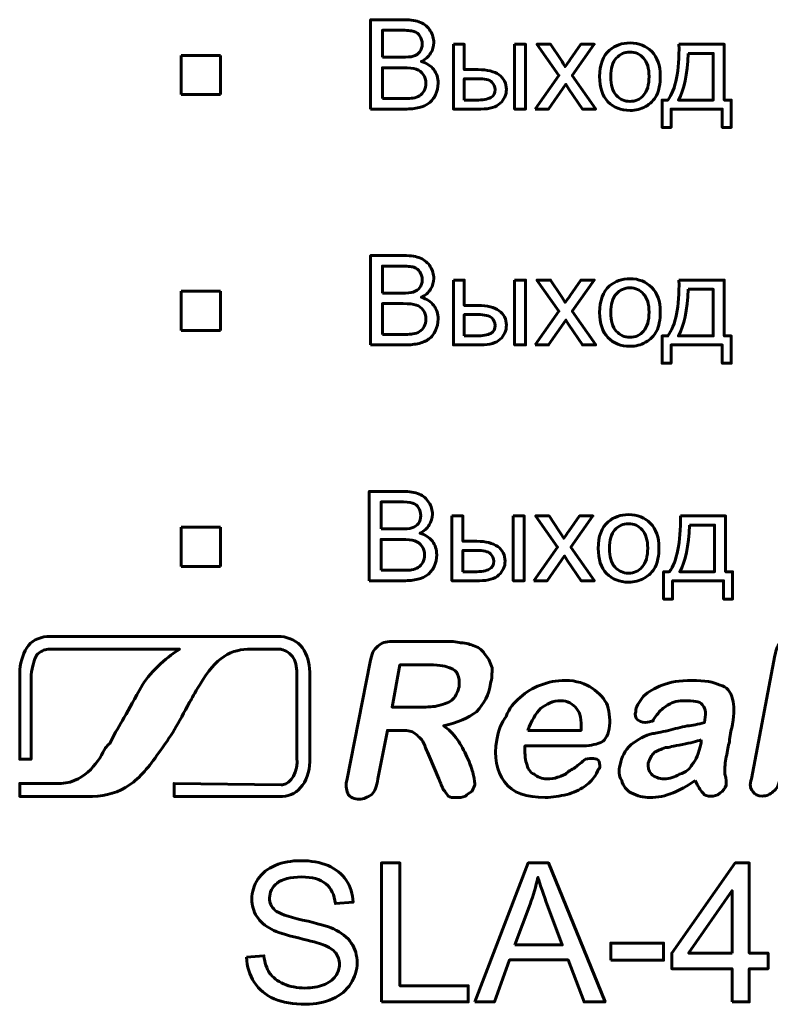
# Model space of a CAD drawing. Header units: millimetres. Extents: x -16 to 13, y -44 to 65.
# Tile 5 of 10: x -6.49 to 3.06, y -14.98 to -2.46. Entities that reach past the tile are written whole.
import ezdxf

# ---------------------------------------------------------------- set-up
doc = ezdxf.new("R2010")
doc.units = ezdxf.units.MM
doc.linetypes.add('K5LT_BASIC', pattern=[0])

# ---------------------------------------------------------------- blocks, each defined once
blk = doc.blocks.new('U11')
at = {"color": 150, "linetype": 'K5LT_BASIC', "lineweight": 60, "true_color": 0x0080ff}
for p, q in [((-3.932, -2.911), (-4.432, -2.911)), ((-4.432, -2.911), (-4.432, -3.411)), ((-3.932, -3.411), (-3.932, -2.911)), ((-4.432, -3.411), (-3.932, -3.411))]:
    blk.add_line(p, q, dxfattribs=at)
blk = doc.blocks.new('U12')
at = {"color": 150, "linetype": 'K5LT_BASIC', "lineweight": 60, "true_color": 0x0080ff}
for p, q in [((-3.932, -5.911), (-4.432, -5.911)), ((-4.432, -5.911), (-4.432, -6.411)), ((-3.932, -6.411), (-3.932, -5.911)), ((-4.432, -6.411), (-3.932, -6.411))]:
    blk.add_line(p, q, dxfattribs=at)
blk = doc.blocks.new('U13')
at = {"color": 150, "linetype": 'K5LT_BASIC', "lineweight": 60, "true_color": 0x0080ff}
for p, q in [((-3.932, -8.911), (-4.432, -8.911)), ((-4.432, -8.911), (-4.432, -9.411)), ((-3.932, -9.411), (-3.932, -8.911)), ((-4.432, -9.411), (-3.932, -9.411))]:
    blk.add_line(p, q, dxfattribs=at)

msp = doc.modelspace()

# ---------------------------------------------------------------- linework, layer by layer
at = {"color": 150, "linetype": 'K5LT_BASIC', "lineweight": 60, "true_color": 0x0080ff}
for points, knots in [([(-2.023, -3.594), (-2.023, -3.594), (-2.023, -2.457), (-2.023, -2.457), (-1.596, -2.457), (-1.596, -2.457), (-1.51, -2.457), (-1.44, -2.469), (-1.387, -2.492), (-1.335, -2.515), (-1.294, -2.55), (-1.264, -2.598), (-1.235, -2.646), (-1.22, -2.696), (-1.22, -2.748), (-1.22, -2.797), (-1.233, -2.842), (-1.259, -2.885), (-1.285, -2.928), (-1.325, -2.963), (-1.378, -2.989), (-1.309, -3.009), (-1.256, -3.044), (-1.22, -3.092), (-1.183, -3.141), (-1.164, -3.198), (-1.164, -3.264), (-1.164, -3.318), (-1.176, -3.367), (-1.198, -3.413), (-1.22, -3.459), (-1.248, -3.494), (-1.281, -3.519), (-1.314, -3.544), (-1.356, -3.562), (-1.406, -3.575), (-1.456, -3.588), (-1.517, -3.594), (-1.589, -3.594), (-1.589, -3.594), (-2.023, -3.594), (-2.023, -3.594)], [0, 0, 0, 0, 0.071429, 0.071429, 0.142857, 0.142857, 0.142857, 0.214286, 0.214286, 0.214286, 0.285714, 0.285714, 0.285714, 0.357143, 0.357143, 0.357143, 0.428571, 0.428571, 0.428571, 0.5, 0.5, 0.5, 0.571429, 0.571429, 0.571429, 0.642857, 0.642857, 0.642857, 0.714286, 0.714286, 0.714286, 0.785714, 0.785714, 0.785714, 0.857143, 0.857143, 0.857143, 0.928571, 0.928571, 0.928571, 1, 1, 1, 1]), ([(-1.872, -2.935), (-1.872, -2.935), (-1.626, -2.935), (-1.626, -2.935), (-1.56, -2.935), (-1.512, -2.931), (-1.483, -2.922), (-1.445, -2.911), (-1.416, -2.892), (-1.396, -2.865), (-1.377, -2.839), (-1.367, -2.806), (-1.367, -2.766), (-1.367, -2.728), (-1.376, -2.694), (-1.395, -2.666), (-1.413, -2.637), (-1.438, -2.617), (-1.472, -2.607), (-1.506, -2.596), (-1.563, -2.591), (-1.645, -2.591), (-1.645, -2.591), (-1.872, -2.591), (-1.872, -2.591), (-1.872, -2.935), (-1.872, -2.935)], [0, 0, 0, 0, 0.111111, 0.111111, 0.111111, 0.222222, 0.222222, 0.222222, 0.333333, 0.333333, 0.333333, 0.444444, 0.444444, 0.444444, 0.555556, 0.555556, 0.555556, 0.666667, 0.666667, 0.666667, 0.777778, 0.777778, 0.777778, 0.888889, 0.888889, 1, 1, 1, 1]), ([(0.89, -3.182), (0.89, -3.03), (0.932, -2.917), (1.017, -2.844), (1.087, -2.783), (1.174, -2.753), (1.276, -2.753), (1.389, -2.753), (1.481, -2.79), (1.553, -2.864), (1.625, -2.938), (1.661, -3.04), (1.661, -3.17), (1.661, -3.276), (1.645, -3.359), (1.613, -3.42), (1.582, -3.481), (1.535, -3.528), (1.475, -3.561), (1.414, -3.595), (1.348, -3.612), (1.276, -3.612), (1.16, -3.612), (1.067, -3.575), (0.996, -3.501), (0.925, -3.427), (0.89, -3.321), (0.89, -3.182)], [0, 0, 0, 0, 0.111111, 0.111111, 0.111111, 0.222222, 0.222222, 0.222222, 0.333333, 0.333333, 0.333333, 0.444444, 0.444444, 0.444444, 0.555556, 0.555556, 0.555556, 0.666667, 0.666667, 0.666667, 0.777778, 0.777778, 0.777778, 0.888889, 0.888889, 0.888889, 1, 1, 1, 1]), ([(-0.97, -2.77), (-0.97, -2.77), (-0.831, -2.77), (-0.831, -2.77), (-0.831, -3.092), (-0.831, -3.092), (-0.654, -3.092), (-0.654, -3.092), (-0.539, -3.092), (-0.451, -3.115), (-0.327, -3.204), (-0.296, -3.266), (-0.296, -3.344), (-0.296, -3.413), (-0.322, -3.472), (-0.374, -3.521), (-0.425, -3.57), (-0.508, -3.594), (-0.622, -3.594), (-0.622, -3.594), (-0.97, -3.594), (-0.97, -3.594), (-0.97, -2.77), (-0.97, -2.77)], [0, 0, 0, 0, 0.111111, 0.111111, 0.222222, 0.222222, 0.333333, 0.333333, 0.333333, 0.444444, 0.444444, 0.555556, 0.555556, 0.555556, 0.666667, 0.666667, 0.666667, 0.777778, 0.777778, 0.777778, 0.888889, 0.888889, 1, 1, 1, 1]), ([(-0.191, -2.77), (-0.191, -2.77), (-0.051, -2.77), (-0.051, -2.77), (-0.051, -3.594), (-0.051, -3.594), (-0.191, -3.594), (-0.191, -3.594), (-0.191, -2.77), (-0.191, -2.77)], [0, 0, 0, 0, 0.25, 0.25, 0.5, 0.5, 0.75, 0.75, 1, 1, 1, 1]), ([(0.071, -3.594), (0.071, -3.594), (0.371, -3.167), (0.371, -3.167), (0.093, -2.77), (0.093, -2.77), (0.265, -2.77), (0.265, -2.77), (0.395, -2.965), (0.395, -2.965), (0.419, -3.001), (0.438, -3.031), (0.451, -3.054), (0.475, -3.021), (0.496, -2.991), (0.515, -2.964), (0.515, -2.964), (0.652, -2.77), (0.652, -2.77), (0.822, -2.77), (0.822, -2.77), (0.542, -3.167), (0.542, -3.167), (0.841, -3.594), (0.841, -3.594), (0.671, -3.594), (0.671, -3.594), (0.5, -3.34), (0.5, -3.34), (0.461, -3.279), (0.461, -3.279), (0.241, -3.594), (0.241, -3.594), (0.071, -3.594), (0.071, -3.594)], [0, 0, 0, 0, 0.066667, 0.066667, 0.133333, 0.133333, 0.2, 0.2, 0.266667, 0.266667, 0.266667, 0.333333, 0.333333, 0.333333, 0.4, 0.4, 0.4, 0.466667, 0.466667, 0.533333, 0.533333, 0.6, 0.6, 0.666667, 0.666667, 0.733333, 0.733333, 0.8, 0.8, 0.866667, 0.866667, 0.933333, 0.933333, 1, 1, 1, 1]), ([(1.032, -3.182), (1.032, -3.288), (1.055, -3.367), (1.101, -3.419), (1.148, -3.471), (1.206, -3.497), (1.276, -3.497), (1.345, -3.497), (1.403, -3.471), (1.449, -3.418), (1.495, -3.366), (1.518, -3.286), (1.518, -3.178), (1.518, -3.076), (1.495, -2.999), (1.449, -2.947), (1.402, -2.895), (1.345, -2.869), (1.276, -2.869), (1.206, -2.869), (1.148, -2.894), (1.101, -2.947), (1.055, -2.999), (1.032, -3.077), (1.032, -3.182)], [0, 0, 0, 0, 0.125, 0.125, 0.125, 0.25, 0.25, 0.25, 0.375, 0.375, 0.375, 0.5, 0.5, 0.5, 0.625, 0.625, 0.625, 0.75, 0.75, 0.75, 0.875, 0.875, 0.875, 1, 1, 1, 1]), ([(1.899, -2.77), (1.899, -2.77), (2.474, -2.77), (2.474, -2.77), (2.474, -3.48), (2.474, -3.48), (2.563, -3.48), (2.563, -3.48), (2.563, -3.827), (2.563, -3.827), (2.449, -3.827), (2.449, -3.827), (2.449, -3.594), (2.449, -3.594), (1.799, -3.594), (1.799, -3.594), (1.799, -3.827), (1.799, -3.827), (1.685, -3.827), (1.685, -3.827), (1.685, -3.48), (1.685, -3.48), (1.758, -3.48), (1.758, -3.48), (1.857, -3.346), (1.904, -3.11), (1.899, -2.77)], [0, 0, 0, 0, 0.083333, 0.083333, 0.166667, 0.166667, 0.25, 0.25, 0.333333, 0.333333, 0.416667, 0.416667, 0.5, 0.5, 0.583333, 0.583333, 0.666667, 0.666667, 0.75, 0.75, 0.833333, 0.833333, 0.916667, 0.916667, 0.916667, 1, 1, 1, 1]), ([(2.015, -2.886), (2.005, -3.154), (1.964, -3.351), (1.892, -3.48), (1.892, -3.48), (2.334, -3.48), (2.334, -3.48), (2.334, -2.886), (2.334, -2.886), (2.015, -2.886), (2.015, -2.886)], [0, 0, 0, 0, 0.25, 0.25, 0.25, 0.5, 0.5, 0.75, 0.75, 1, 1, 1, 1]), ([(-1.872, -3.461), (-1.872, -3.461), (-1.589, -3.461), (-1.589, -3.461), (-1.54, -3.461), (-1.506, -3.459), (-1.486, -3.455), (-1.452, -3.449), (-1.423, -3.439), (-1.4, -3.424), (-1.376, -3.41), (-1.357, -3.388), (-1.342, -3.361), (-1.327, -3.333), (-1.32, -3.301), (-1.32, -3.265), (-1.32, -3.222), (-1.331, -3.185), (-1.353, -3.154), (-1.374, -3.122), (-1.404, -3.1), (-1.443, -3.088), (-1.481, -3.075), (-1.537, -3.069), (-1.609, -3.069), (-1.609, -3.069), (-1.872, -3.069), (-1.872, -3.069), (-1.872, -3.461), (-1.872, -3.461)], [0, 0, 0, 0, 0.1, 0.1, 0.1, 0.2, 0.2, 0.2, 0.3, 0.3, 0.3, 0.4, 0.4, 0.4, 0.5, 0.5, 0.5, 0.6, 0.6, 0.6, 0.7, 0.7, 0.7, 0.8, 0.8, 0.8, 0.9, 0.9, 1, 1, 1, 1]), ([(-0.831, -3.48), (-0.831, -3.48), (-0.684, -3.48), (-0.684, -3.48), (-0.596, -3.48), (-0.533, -3.469), (-0.495, -3.447), (-0.457, -3.426), (-0.439, -3.392), (-0.439, -3.346), (-0.439, -3.31), (-0.453, -3.278), (-0.48, -3.25), (-0.508, -3.222), (-0.57, -3.208), (-0.666, -3.208), (-0.666, -3.208), (-0.831, -3.208), (-0.831, -3.208), (-0.831, -3.48), (-0.831, -3.48)], [0, 0, 0, 0, 0.142857, 0.142857, 0.142857, 0.285714, 0.285714, 0.285714, 0.428571, 0.428571, 0.428571, 0.571429, 0.571429, 0.571429, 0.714286, 0.714286, 0.714286, 0.857143, 0.857143, 1, 1, 1, 1]), ([(-2.023, -6.594), (-2.023, -6.594), (-2.023, -5.457), (-2.023, -5.457), (-1.596, -5.457), (-1.596, -5.457), (-1.51, -5.457), (-1.44, -5.469), (-1.387, -5.492), (-1.335, -5.515), (-1.294, -5.55), (-1.264, -5.598), (-1.235, -5.646), (-1.22, -5.696), (-1.22, -5.748), (-1.22, -5.797), (-1.233, -5.842), (-1.259, -5.885), (-1.285, -5.928), (-1.325, -5.963), (-1.378, -5.989), (-1.309, -6.009), (-1.256, -6.044), (-1.22, -6.092), (-1.183, -6.141), (-1.164, -6.198), (-1.164, -6.264), (-1.164, -6.318), (-1.176, -6.367), (-1.198, -6.413), (-1.22, -6.459), (-1.248, -6.494), (-1.281, -6.519), (-1.314, -6.544), (-1.356, -6.562), (-1.406, -6.575), (-1.456, -6.588), (-1.517, -6.594), (-1.589, -6.594), (-1.589, -6.594), (-2.023, -6.594), (-2.023, -6.594)], [0, 0, 0, 0, 0.071429, 0.071429, 0.142857, 0.142857, 0.142857, 0.214286, 0.214286, 0.214286, 0.285714, 0.285714, 0.285714, 0.357143, 0.357143, 0.357143, 0.428571, 0.428571, 0.428571, 0.5, 0.5, 0.5, 0.571429, 0.571429, 0.571429, 0.642857, 0.642857, 0.642857, 0.714286, 0.714286, 0.714286, 0.785714, 0.785714, 0.785714, 0.857143, 0.857143, 0.857143, 0.928571, 0.928571, 0.928571, 1, 1, 1, 1]), ([(-1.872, -5.935), (-1.872, -5.935), (-1.626, -5.935), (-1.626, -5.935), (-1.56, -5.935), (-1.512, -5.931), (-1.483, -5.922), (-1.445, -5.911), (-1.416, -5.892), (-1.396, -5.865), (-1.377, -5.839), (-1.367, -5.806), (-1.367, -5.766), (-1.367, -5.728), (-1.376, -5.694), (-1.395, -5.666), (-1.413, -5.637), (-1.438, -5.617), (-1.472, -5.607), (-1.506, -5.596), (-1.563, -5.591), (-1.645, -5.591), (-1.645, -5.591), (-1.872, -5.591), (-1.872, -5.591), (-1.872, -5.935), (-1.872, -5.935)], [0, 0, 0, 0, 0.111111, 0.111111, 0.111111, 0.222222, 0.222222, 0.222222, 0.333333, 0.333333, 0.333333, 0.444444, 0.444444, 0.444444, 0.555556, 0.555556, 0.555556, 0.666667, 0.666667, 0.666667, 0.777778, 0.777778, 0.777778, 0.888889, 0.888889, 1, 1, 1, 1]), ([(0.89, -6.182), (0.89, -6.03), (0.932, -5.917), (1.017, -5.844), (1.087, -5.783), (1.174, -5.753), (1.276, -5.753), (1.389, -5.753), (1.481, -5.79), (1.553, -5.864), (1.625, -5.938), (1.661, -6.04), (1.661, -6.17), (1.661, -6.276), (1.645, -6.359), (1.613, -6.42), (1.582, -6.481), (1.535, -6.528), (1.475, -6.561), (1.414, -6.595), (1.348, -6.612), (1.276, -6.612), (1.16, -6.612), (1.067, -6.575), (0.996, -6.501), (0.925, -6.427), (0.89, -6.321), (0.89, -6.182)], [0, 0, 0, 0, 0.111111, 0.111111, 0.111111, 0.222222, 0.222222, 0.222222, 0.333333, 0.333333, 0.333333, 0.444444, 0.444444, 0.444444, 0.555556, 0.555556, 0.555556, 0.666667, 0.666667, 0.666667, 0.777778, 0.777778, 0.777778, 0.888889, 0.888889, 0.888889, 1, 1, 1, 1]), ([(-0.97, -5.77), (-0.97, -5.77), (-0.831, -5.77), (-0.831, -5.77), (-0.831, -6.092), (-0.831, -6.092), (-0.654, -6.092), (-0.654, -6.092), (-0.539, -6.092), (-0.451, -6.115), (-0.327, -6.204), (-0.296, -6.266), (-0.296, -6.344), (-0.296, -6.413), (-0.322, -6.472), (-0.374, -6.521), (-0.425, -6.57), (-0.508, -6.594), (-0.622, -6.594), (-0.622, -6.594), (-0.97, -6.594), (-0.97, -6.594), (-0.97, -5.77), (-0.97, -5.77)], [0, 0, 0, 0, 0.111111, 0.111111, 0.222222, 0.222222, 0.333333, 0.333333, 0.333333, 0.444444, 0.444444, 0.555556, 0.555556, 0.555556, 0.666667, 0.666667, 0.666667, 0.777778, 0.777778, 0.777778, 0.888889, 0.888889, 1, 1, 1, 1]), ([(-0.191, -5.77), (-0.191, -5.77), (-0.051, -5.77), (-0.051, -5.77), (-0.051, -6.594), (-0.051, -6.594), (-0.191, -6.594), (-0.191, -6.594), (-0.191, -5.77), (-0.191, -5.77)], [0, 0, 0, 0, 0.25, 0.25, 0.5, 0.5, 0.75, 0.75, 1, 1, 1, 1]), ([(0.071, -6.594), (0.071, -6.594), (0.371, -6.167), (0.371, -6.167), (0.093, -5.77), (0.093, -5.77), (0.265, -5.77), (0.265, -5.77), (0.395, -5.965), (0.395, -5.965), (0.419, -6.001), (0.438, -6.031), (0.451, -6.054), (0.475, -6.021), (0.496, -5.991), (0.515, -5.964), (0.515, -5.964), (0.652, -5.77), (0.652, -5.77), (0.822, -5.77), (0.822, -5.77), (0.542, -6.167), (0.542, -6.167), (0.841, -6.594), (0.841, -6.594), (0.671, -6.594), (0.671, -6.594), (0.5, -6.34), (0.5, -6.34), (0.461, -6.279), (0.461, -6.279), (0.241, -6.594), (0.241, -6.594), (0.071, -6.594), (0.071, -6.594)], [0, 0, 0, 0, 0.066667, 0.066667, 0.133333, 0.133333, 0.2, 0.2, 0.266667, 0.266667, 0.266667, 0.333333, 0.333333, 0.333333, 0.4, 0.4, 0.4, 0.466667, 0.466667, 0.533333, 0.533333, 0.6, 0.6, 0.666667, 0.666667, 0.733333, 0.733333, 0.8, 0.8, 0.866667, 0.866667, 0.933333, 0.933333, 1, 1, 1, 1]), ([(1.032, -6.182), (1.032, -6.288), (1.055, -6.367), (1.101, -6.419), (1.148, -6.471), (1.206, -6.497), (1.276, -6.497), (1.345, -6.497), (1.403, -6.471), (1.449, -6.418), (1.495, -6.366), (1.518, -6.286), (1.518, -6.178), (1.518, -6.076), (1.495, -5.999), (1.449, -5.947), (1.402, -5.895), (1.345, -5.869), (1.276, -5.869), (1.206, -5.869), (1.148, -5.894), (1.101, -5.947), (1.055, -5.999), (1.032, -6.077), (1.032, -6.182)], [0, 0, 0, 0, 0.125, 0.125, 0.125, 0.25, 0.25, 0.25, 0.375, 0.375, 0.375, 0.5, 0.5, 0.5, 0.625, 0.625, 0.625, 0.75, 0.75, 0.75, 0.875, 0.875, 0.875, 1, 1, 1, 1]), ([(1.899, -5.77), (1.899, -5.77), (2.474, -5.77), (2.474, -5.77), (2.474, -6.48), (2.474, -6.48), (2.563, -6.48), (2.563, -6.48), (2.563, -6.827), (2.563, -6.827), (2.449, -6.827), (2.449, -6.827), (2.449, -6.594), (2.449, -6.594), (1.799, -6.594), (1.799, -6.594), (1.799, -6.827), (1.799, -6.827), (1.685, -6.827), (1.685, -6.827), (1.685, -6.48), (1.685, -6.48), (1.758, -6.48), (1.758, -6.48), (1.857, -6.346), (1.904, -6.11), (1.899, -5.77)], [0, 0, 0, 0, 0.083333, 0.083333, 0.166667, 0.166667, 0.25, 0.25, 0.333333, 0.333333, 0.416667, 0.416667, 0.5, 0.5, 0.583333, 0.583333, 0.666667, 0.666667, 0.75, 0.75, 0.833333, 0.833333, 0.916667, 0.916667, 0.916667, 1, 1, 1, 1]), ([(2.015, -5.886), (2.005, -6.154), (1.964, -6.351), (1.892, -6.48), (1.892, -6.48), (2.334, -6.48), (2.334, -6.48), (2.334, -5.886), (2.334, -5.886), (2.015, -5.886), (2.015, -5.886)], [0, 0, 0, 0, 0.25, 0.25, 0.25, 0.5, 0.5, 0.75, 0.75, 1, 1, 1, 1]), ([(-1.872, -6.461), (-1.872, -6.461), (-1.589, -6.461), (-1.589, -6.461), (-1.54, -6.461), (-1.506, -6.459), (-1.486, -6.455), (-1.452, -6.449), (-1.423, -6.439), (-1.4, -6.424), (-1.376, -6.41), (-1.357, -6.388), (-1.342, -6.361), (-1.327, -6.333), (-1.32, -6.301), (-1.32, -6.265), (-1.32, -6.222), (-1.331, -6.185), (-1.353, -6.154), (-1.374, -6.122), (-1.404, -6.1), (-1.443, -6.088), (-1.481, -6.075), (-1.537, -6.069), (-1.609, -6.069), (-1.609, -6.069), (-1.872, -6.069), (-1.872, -6.069), (-1.872, -6.461), (-1.872, -6.461)], [0, 0, 0, 0, 0.1, 0.1, 0.1, 0.2, 0.2, 0.2, 0.3, 0.3, 0.3, 0.4, 0.4, 0.4, 0.5, 0.5, 0.5, 0.6, 0.6, 0.6, 0.7, 0.7, 0.7, 0.8, 0.8, 0.8, 0.9, 0.9, 1, 1, 1, 1]), ([(-0.831, -6.48), (-0.831, -6.48), (-0.684, -6.48), (-0.684, -6.48), (-0.596, -6.48), (-0.533, -6.469), (-0.495, -6.447), (-0.457, -6.426), (-0.439, -6.392), (-0.439, -6.346), (-0.439, -6.31), (-0.453, -6.278), (-0.48, -6.25), (-0.508, -6.222), (-0.57, -6.208), (-0.666, -6.208), (-0.666, -6.208), (-0.831, -6.208), (-0.831, -6.208), (-0.831, -6.48), (-0.831, -6.48)], [0, 0, 0, 0, 0.142857, 0.142857, 0.142857, 0.285714, 0.285714, 0.285714, 0.428571, 0.428571, 0.428571, 0.571429, 0.571429, 0.571429, 0.714286, 0.714286, 0.714286, 0.857143, 0.857143, 1, 1, 1, 1]), ([(-2.04, -9.594), (-2.04, -9.594), (-2.04, -8.457), (-2.04, -8.457), (-1.614, -8.457), (-1.614, -8.457), (-1.527, -8.457), (-1.458, -8.469), (-1.405, -8.492), (-1.353, -8.515), (-1.312, -8.55), (-1.282, -8.598), (-1.252, -8.646), (-1.237, -8.696), (-1.237, -8.748), (-1.237, -8.797), (-1.25, -8.842), (-1.277, -8.885), (-1.303, -8.928), (-1.342, -8.963), (-1.396, -8.989), (-1.327, -9.009), (-1.274, -9.044), (-1.237, -9.092), (-1.2, -9.141), (-1.182, -9.198), (-1.182, -9.264), (-1.182, -9.318), (-1.193, -9.367), (-1.215, -9.413), (-1.238, -9.459), (-1.266, -9.494), (-1.299, -9.519), (-1.332, -9.544), (-1.373, -9.562), (-1.423, -9.575), (-1.473, -9.588), (-1.534, -9.594), (-1.607, -9.594), (-1.607, -9.594), (-2.04, -9.594), (-2.04, -9.594)], [0, 0, 0, 0, 0.071429, 0.071429, 0.142857, 0.142857, 0.142857, 0.214286, 0.214286, 0.214286, 0.285714, 0.285714, 0.285714, 0.357143, 0.357143, 0.357143, 0.428571, 0.428571, 0.428571, 0.5, 0.5, 0.5, 0.571429, 0.571429, 0.571429, 0.642857, 0.642857, 0.642857, 0.714286, 0.714286, 0.714286, 0.785714, 0.785714, 0.785714, 0.857143, 0.857143, 0.857143, 0.928571, 0.928571, 0.928571, 1, 1, 1, 1]), ([(-1.89, -8.935), (-1.89, -8.935), (-1.644, -8.935), (-1.644, -8.935), (-1.577, -8.935), (-1.529, -8.931), (-1.5, -8.922), (-1.462, -8.911), (-1.433, -8.892), (-1.414, -8.865), (-1.395, -8.839), (-1.385, -8.806), (-1.385, -8.766), (-1.385, -8.728), (-1.394, -8.694), (-1.412, -8.666), (-1.43, -8.637), (-1.456, -8.617), (-1.49, -8.607), (-1.523, -8.596), (-1.581, -8.591), (-1.662, -8.591), (-1.662, -8.591), (-1.89, -8.591), (-1.89, -8.591), (-1.89, -8.935), (-1.89, -8.935)], [0, 0, 0, 0, 0.111111, 0.111111, 0.111111, 0.222222, 0.222222, 0.222222, 0.333333, 0.333333, 0.333333, 0.444444, 0.444444, 0.444444, 0.555556, 0.555556, 0.555556, 0.666667, 0.666667, 0.666667, 0.777778, 0.777778, 0.777778, 0.888889, 0.888889, 1, 1, 1, 1]), ([(0.872, -9.182), (0.872, -9.03), (0.914, -8.917), (0.999, -8.844), (1.07, -8.783), (1.156, -8.753), (1.258, -8.753), (1.371, -8.753), (1.464, -8.79), (1.536, -8.864), (1.608, -8.938), (1.644, -9.04), (1.644, -9.17), (1.644, -9.276), (1.628, -9.359), (1.596, -9.42), (1.564, -9.481), (1.518, -9.528), (1.457, -9.561), (1.396, -9.595), (1.33, -9.612), (1.258, -9.612), (1.143, -9.612), (1.05, -9.575), (0.979, -9.501), (0.907, -9.427), (0.872, -9.321), (0.872, -9.182)], [0, 0, 0, 0, 0.111111, 0.111111, 0.111111, 0.222222, 0.222222, 0.222222, 0.333333, 0.333333, 0.333333, 0.444444, 0.444444, 0.444444, 0.555556, 0.555556, 0.555556, 0.666667, 0.666667, 0.666667, 0.777778, 0.777778, 0.777778, 0.888889, 0.888889, 0.888889, 1, 1, 1, 1]), ([(-0.988, -8.77), (-0.988, -8.77), (-0.848, -8.77), (-0.848, -8.77), (-0.848, -9.092), (-0.848, -9.092), (-0.672, -9.092), (-0.672, -9.092), (-0.557, -9.092), (-0.469, -9.115), (-0.344, -9.204), (-0.313, -9.266), (-0.313, -9.344), (-0.313, -9.413), (-0.339, -9.472), (-0.391, -9.521), (-0.443, -9.57), (-0.526, -9.594), (-0.64, -9.594), (-0.64, -9.594), (-0.988, -9.594), (-0.988, -9.594), (-0.988, -8.77), (-0.988, -8.77)], [0, 0, 0, 0, 0.111111, 0.111111, 0.222222, 0.222222, 0.333333, 0.333333, 0.333333, 0.444444, 0.444444, 0.555556, 0.555556, 0.555556, 0.666667, 0.666667, 0.666667, 0.777778, 0.777778, 0.777778, 0.888889, 0.888889, 1, 1, 1, 1]), ([(-0.208, -8.77), (-0.208, -8.77), (-0.069, -8.77), (-0.069, -8.77), (-0.069, -9.594), (-0.069, -9.594), (-0.208, -9.594), (-0.208, -9.594), (-0.208, -8.77), (-0.208, -8.77)], [0, 0, 0, 0, 0.25, 0.25, 0.5, 0.5, 0.75, 0.75, 1, 1, 1, 1]), ([(0.053, -9.594), (0.053, -9.594), (0.354, -9.167), (0.354, -9.167), (0.075, -8.77), (0.075, -8.77), (0.247, -8.77), (0.247, -8.77), (0.377, -8.965), (0.377, -8.965), (0.401, -9.001), (0.42, -9.031), (0.434, -9.054), (0.457, -9.021), (0.478, -8.991), (0.497, -8.964), (0.497, -8.964), (0.634, -8.77), (0.634, -8.77), (0.805, -8.77), (0.805, -8.77), (0.525, -9.167), (0.525, -9.167), (0.823, -9.594), (0.823, -9.594), (0.653, -9.594), (0.653, -9.594), (0.483, -9.34), (0.483, -9.34), (0.444, -9.279), (0.444, -9.279), (0.224, -9.594), (0.224, -9.594), (0.053, -9.594), (0.053, -9.594)], [0, 0, 0, 0, 0.066667, 0.066667, 0.133333, 0.133333, 0.2, 0.2, 0.266667, 0.266667, 0.266667, 0.333333, 0.333333, 0.333333, 0.4, 0.4, 0.4, 0.466667, 0.466667, 0.533333, 0.533333, 0.6, 0.6, 0.666667, 0.666667, 0.733333, 0.733333, 0.8, 0.8, 0.866667, 0.866667, 0.933333, 0.933333, 1, 1, 1, 1]), ([(1.015, -9.182), (1.015, -9.288), (1.038, -9.367), (1.084, -9.419), (1.13, -9.471), (1.188, -9.497), (1.258, -9.497), (1.328, -9.497), (1.385, -9.471), (1.432, -9.418), (1.478, -9.366), (1.501, -9.286), (1.501, -9.178), (1.501, -9.076), (1.477, -8.999), (1.431, -8.947), (1.385, -8.895), (1.327, -8.869), (1.258, -8.869), (1.188, -8.869), (1.13, -8.894), (1.084, -8.947), (1.038, -8.999), (1.015, -9.077), (1.015, -9.182)], [0, 0, 0, 0, 0.125, 0.125, 0.125, 0.25, 0.25, 0.25, 0.375, 0.375, 0.375, 0.5, 0.5, 0.5, 0.625, 0.625, 0.625, 0.75, 0.75, 0.75, 0.875, 0.875, 0.875, 1, 1, 1, 1]), ([(1.917, -8.77), (1.917, -8.77), (2.492, -8.77), (2.492, -8.77), (2.492, -9.48), (2.492, -9.48), (2.58, -9.48), (2.58, -9.48), (2.58, -9.827), (2.58, -9.827), (2.466, -9.827), (2.466, -9.827), (2.466, -9.594), (2.466, -9.594), (1.817, -9.594), (1.817, -9.594), (1.817, -9.827), (1.817, -9.827), (1.703, -9.827), (1.703, -9.827), (1.703, -9.48), (1.703, -9.48), (1.776, -9.48), (1.776, -9.48), (1.874, -9.346), (1.921, -9.11), (1.917, -8.77)], [0, 0, 0, 0, 0.083333, 0.083333, 0.166667, 0.166667, 0.25, 0.25, 0.333333, 0.333333, 0.416667, 0.416667, 0.5, 0.5, 0.583333, 0.583333, 0.666667, 0.666667, 0.75, 0.75, 0.833333, 0.833333, 0.916667, 0.916667, 0.916667, 1, 1, 1, 1]), ([(2.033, -8.886), (2.022, -9.154), (1.981, -9.351), (1.909, -9.48), (1.909, -9.48), (2.352, -9.48), (2.352, -9.48), (2.352, -8.886), (2.352, -8.886), (2.033, -8.886), (2.033, -8.886)], [0, 0, 0, 0, 0.25, 0.25, 0.25, 0.5, 0.5, 0.75, 0.75, 1, 1, 1, 1]), ([(-1.89, -9.461), (-1.89, -9.461), (-1.607, -9.461), (-1.607, -9.461), (-1.558, -9.461), (-1.524, -9.459), (-1.504, -9.455), (-1.469, -9.449), (-1.44, -9.439), (-1.417, -9.424), (-1.394, -9.41), (-1.375, -9.388), (-1.36, -9.361), (-1.345, -9.333), (-1.337, -9.301), (-1.337, -9.265), (-1.337, -9.222), (-1.348, -9.185), (-1.37, -9.154), (-1.392, -9.122), (-1.422, -9.1), (-1.46, -9.088), (-1.499, -9.075), (-1.554, -9.069), (-1.627, -9.069), (-1.627, -9.069), (-1.89, -9.069), (-1.89, -9.069), (-1.89, -9.461), (-1.89, -9.461)], [0, 0, 0, 0, 0.1, 0.1, 0.1, 0.2, 0.2, 0.2, 0.3, 0.3, 0.3, 0.4, 0.4, 0.4, 0.5, 0.5, 0.5, 0.6, 0.6, 0.6, 0.7, 0.7, 0.7, 0.8, 0.8, 0.8, 0.9, 0.9, 1, 1, 1, 1]), ([(-0.848, -9.48), (-0.848, -9.48), (-0.702, -9.48), (-0.702, -9.48), (-0.614, -9.48), (-0.55, -9.469), (-0.513, -9.447), (-0.475, -9.426), (-0.456, -9.392), (-0.456, -9.346), (-0.456, -9.31), (-0.47, -9.278), (-0.498, -9.25), (-0.526, -9.222), (-0.588, -9.208), (-0.683, -9.208), (-0.683, -9.208), (-0.848, -9.208), (-0.848, -9.208), (-0.848, -9.48), (-0.848, -9.48)], [0, 0, 0, 0, 0.142857, 0.142857, 0.142857, 0.285714, 0.285714, 0.285714, 0.428571, 0.428571, 0.428571, 0.571429, 0.571429, 0.571429, 0.714286, 0.714286, 0.714286, 0.857143, 0.857143, 1, 1, 1, 1]), ([(-4.45, -10.465), (-5.203, -10.465), (-6.122, -10.465), (-6.122, -10.465), (-6.177, -10.465), (-6.231, -10.502), (-6.267, -10.538), (-6.303, -10.593), (-6.322, -10.683), (-6.34, -10.792), (-6.34, -10.792), (-6.34, -11.865), (-6.34, -11.865), (-6.485, -11.865), (-6.485, -11.865), (-6.485, -10.775), (-6.485, -10.775), (-6.485, -10.647), (-6.449, -10.538), (-6.395, -10.448), (-6.34, -10.356), (-6.249, -10.32), (-6.14, -10.302), (-6.14, -10.302), (-6.122, -10.302), (-6.122, -10.302), (-3.488, -10.302), (-3.488, -10.302), (-3.161, -10.302), (-3.161, -10.302), (-3.052, -10.32), (-2.96, -10.356), (-2.888, -10.448), (-2.834, -10.538), (-2.797, -10.629), (-2.797, -10.756), (-2.797, -10.756), (-2.797, -10.775), (-2.797, -10.775), (-2.797, -11.846), (-2.797, -11.846), (-2.779, -12.119), (-2.943, -12.337), (-3.142, -12.337), (-3.142, -12.337), (-3.161, -12.337), (-3.161, -12.337), (-4.523, -12.337), (-4.523, -12.337), (-4.523, -12.173), (-4.523, -12.173), (-3.161, -12.192), (-3.161, -12.192), (-3.142, -12.192), (-3.142, -12.192), (-3.033, -12.173), (-2.943, -12.028), (-2.96, -11.846), (-2.96, -11.846), (-2.96, -10.775), (-2.96, -10.775), (-2.96, -10.683), (-2.979, -10.611), (-3.015, -10.557), (-3.069, -10.502), (-3.124, -10.465), (-3.178, -10.465), (-3.178, -10.465), (-3.161, -10.465), (-3.161, -10.465), (-3.488, -10.465), (-3.488, -10.465), (-3.507, -10.465), (-3.542, -10.465)], [0.8299706, 0.8299706, 0.8299706, 0.8299706, 0.8518519, 0.8518519, 0.8518519, 0.8888889, 0.8888889, 0.8888889, 0.9259259, 0.9259259, 0.9259259, 0.962963, 0.962963, 1, 1, 1.037037, 1.037037, 1.037037, 1.0740741, 1.0740741, 1.0740741, 1.1111111, 1.1111111, 1.1111111, 1.1481481, 1.1481481, 1.1851852, 1.1851852, 1.2222222, 1.2222222, 1.2222222, 1.2592593, 1.2592593, 1.2592593, 1.2962963, 1.2962963, 1.2962963, 1.3333333, 1.3333333, 1.3703704, 1.3703704, 1.3703704, 1.4074074, 1.4074074, 1.4074074, 1.4444444, 1.4444444, 1.4814815, 1.4814815, 1.5185185, 1.5185185, 1.5555556, 1.5555556, 1.5925926, 1.5925926, 1.5925926, 1.6296296, 1.6296296, 1.6296296, 1.6666667, 1.6666667, 1.6666667, 1.7037037, 1.7037037, 1.7037037, 1.7407407, 1.7407407, 1.7407407, 1.7777778, 1.7777778, 1.8148148, 1.8148148, 1.817982, 1.817982, 1.817982, 1.817982]), ([(-1.67, -11.498), (-1.67, -11.498), (-1.81, -11.498), (-1.81, -11.498), (-1.929, -12.113), (-1.929, -12.113), (-1.949, -12.214), (-1.968, -12.273), (-2.009, -12.312), (-2.068, -12.352), (-2.108, -12.372), (-2.227, -12.372), (-2.286, -12.352), (-2.307, -12.312), (-2.326, -12.273), (-2.346, -12.214), (-2.326, -12.134), (-2.326, -12.134), (-2.028, -10.624), (-2.028, -10.624), (-2.009, -10.525), (-1.988, -10.465), (-1.929, -10.426), (-1.889, -10.385), (-1.83, -10.366), (-1.75, -10.366), (-1.75, -10.366), (-1.095, -10.366), (-1.095, -10.366), (-0.996, -10.366), (-0.936, -10.366), (-0.876, -10.385), (-0.797, -10.385), (-0.757, -10.406), (-0.698, -10.426), (-0.638, -10.445), (-0.598, -10.485), (-0.558, -10.545), (-0.518, -10.584), (-0.499, -10.644), (-0.478, -10.704), (-0.478, -10.763), (-0.478, -10.843), (-0.499, -10.903), (-0.518, -11.041), (-0.579, -11.16), (-0.677, -11.26), (-0.776, -11.339), (-0.916, -11.398), (-1.095, -11.439), (-1.035, -11.478), (-0.975, -11.538), (-0.916, -11.618), (-0.876, -11.677), (-0.836, -11.756), (-0.797, -11.836), (-0.757, -11.916), (-0.737, -11.994), (-0.717, -12.054), (-0.698, -12.134), (-0.698, -12.173), (-0.698, -12.193), (-0.717, -12.233), (-0.717, -12.253), (-0.737, -12.273), (-0.757, -12.292), (-0.797, -12.312), (-0.817, -12.333), (-0.856, -12.352), (-0.896, -12.352), (-0.936, -12.352), (-0.975, -12.352), (-1.015, -12.352), (-1.035, -12.333), (-1.055, -12.312), (-1.074, -12.273), (-1.095, -12.253), (-1.115, -12.214), (-1.134, -12.173), (-1.154, -12.113), (-1.154, -12.113), (-1.273, -11.836), (-1.273, -11.836), (-1.313, -11.756), (-1.333, -11.677), (-1.372, -11.618), (-1.413, -11.577), (-1.452, -11.538), (-1.491, -11.518), (-1.532, -11.498), (-1.592, -11.498), (-1.67, -11.498)], [0, 0, 0, 0, 0.032258, 0.032258, 0.064516, 0.064516, 0.064516, 0.096774, 0.096774, 0.096774, 0.129032, 0.129032, 0.16129, 0.16129, 0.16129, 0.193548, 0.193548, 0.193548, 0.225806, 0.225806, 0.225806, 0.258065, 0.258065, 0.258065, 0.290323, 0.290323, 0.290323, 0.322581, 0.322581, 0.322581, 0.354839, 0.354839, 0.354839, 0.387097, 0.387097, 0.387097, 0.419355, 0.419355, 0.419355, 0.451613, 0.451613, 0.451613, 0.483871, 0.483871, 0.483871, 0.516129, 0.516129, 0.516129, 0.548387, 0.548387, 0.548387, 0.580645, 0.580645, 0.580645, 0.612903, 0.612903, 0.612903, 0.645161, 0.645161, 0.645161, 0.677419, 0.677419, 0.677419, 0.709677, 0.709677, 0.709677, 0.741935, 0.741935, 0.741935, 0.774194, 0.774194, 0.774194, 0.806452, 0.806452, 0.806452, 0.83871, 0.83871, 0.83871, 0.870968, 0.870968, 0.870968, 0.903226, 0.903226, 0.903226, 0.935484, 0.935484, 0.935484, 0.967742, 0.967742, 0.967742, 1, 1, 1, 1]), ([(2.819, -12.113), (2.819, -12.113), (3.117, -10.545), (3.117, -10.545), (3.137, -10.465), (3.156, -10.406), (3.197, -10.366), (3.236, -10.326), (3.296, -10.307), (3.335, -10.307), (3.395, -10.307), (3.435, -10.326), (3.475, -10.366), (3.495, -10.406), (3.495, -10.465), (3.495, -10.525), (3.495, -10.525), (3.177, -12.113), (3.177, -12.113), (3.177, -12.193), (3.137, -12.253), (3.097, -12.273), (3.058, -12.312), (3.018, -12.333), (2.899, -12.333), (2.859, -12.312), (2.839, -12.273), (2.799, -12.233), (2.799, -12.193), (2.819, -12.113)], [0, 0, 0, 0, 0.1, 0.1, 0.1, 0.2, 0.2, 0.2, 0.3, 0.3, 0.3, 0.4, 0.4, 0.4, 0.5, 0.5, 0.5, 0.6, 0.6, 0.6, 0.7, 0.7, 0.7, 0.8, 0.8, 0.9, 0.9, 0.9, 1, 1, 1, 1]), ([(-4.45, -10.465), (-4.45, -10.465), (-4.45, -10.465), (-4.45, -10.465), (-4.578, -10.538), (-4.814, -10.738), (-5.032, -11.102), (-5.087, -11.211), (-5.159, -11.337), (-5.213, -11.429), (-5.268, -11.519), (-5.341, -11.664), (-5.359, -11.683), (-5.377, -11.701), (-5.395, -11.719), (-5.468, -11.865), (-5.632, -12.155), (-5.959, -12.173), (-5.959, -12.173), (-6.485, -12.173), (-6.485, -12.173), (-6.485, -12.337), (-6.485, -12.337), (-5.559, -12.337), (-5.559, -12.337), (-5.377, -12.337), (-5.232, -12.282), (-5.087, -12.192), (-4.959, -12.1), (-4.832, -11.955), (-4.723, -11.792), (-4.559, -11.574), (-4.469, -11.41), (-4.324, -11.138), (-4.287, -11.083), (-4.269, -11.029), (-4.196, -10.92), (-4.087, -10.738), (-3.997, -10.629), (-3.887, -10.557), (-3.778, -10.484), (-3.669, -10.465), (-3.542, -10.465), (-3.542, -10.465), (-3.542, -10.465), (-3.542, -10.465)], [0.9999684, 0.9999684, 0.9999684, 0.9999684, 1, 1, 1, 1.0666667, 1.0666667, 1.1333333, 1.1333333, 1.1333333, 1.2, 1.2, 1.2, 1.2666667, 1.2666667, 1.2666667, 1.3333333, 1.3333333, 1.3333333, 1.4, 1.4, 1.4666667, 1.4666667, 1.5333333, 1.5333333, 1.5333333, 1.6, 1.6, 1.6, 1.6666667, 1.6666667, 1.6666667, 1.7333333, 1.7333333, 1.7333333, 1.8, 1.8, 1.8, 1.8666667, 1.8666667, 1.8666667, 1.9333333, 1.9333333, 1.9333333, 1.9333333, 1.9333333, 1.9333333, 1.9333333]), ([(-1.273, -10.664), (-1.273, -10.664), (-1.651, -10.664), (-1.651, -10.664), (-1.75, -11.201), (-1.75, -11.201), (-1.392, -11.201), (-1.392, -11.201), (-1.294, -11.201), (-1.214, -11.201), (-1.154, -11.18), (-1.074, -11.16), (-1.015, -11.141), (-0.975, -11.1), (-0.936, -11.061), (-0.916, -11.002), (-0.896, -10.942), (-0.896, -10.882), (-0.896, -10.823), (-0.916, -10.783), (-0.936, -10.743), (-0.955, -10.724), (-1.015, -10.704), (-1.055, -10.683), (-1.134, -10.664), (-1.273, -10.664)], [0, 0, 0, 0, 0.111111, 0.111111, 0.222222, 0.222222, 0.333333, 0.333333, 0.333333, 0.444444, 0.444444, 0.444444, 0.555556, 0.555556, 0.555556, 0.666667, 0.666667, 0.666667, 0.777778, 0.777778, 0.777778, 0.888889, 0.888889, 0.888889, 1, 1, 1, 1]), ([(0.654, -11.696), (0.654, -11.696), (-0.061, -11.696), (-0.061, -11.696), (-0.061, -11.776), (-0.061, -11.856), (-0.041, -11.916), (-0.022, -11.975), (-0.002, -12.035), (0.058, -12.054), (0.097, -12.094), (0.157, -12.113), (0.216, -12.113), (0.276, -12.113), (0.316, -12.113), (0.356, -12.094), (0.376, -12.094), (0.415, -12.074), (0.455, -12.054), (0.495, -12.015), (0.535, -11.994), (0.574, -11.975), (0.594, -11.955), (0.654, -11.916), (0.693, -11.875), (0.713, -11.856), (0.753, -11.856), (0.793, -11.856), (0.812, -11.856), (0.853, -11.856), (0.872, -11.875), (0.892, -11.895), (0.892, -11.935), (0.892, -11.975), (0.872, -11.994), (0.853, -12.035), (0.833, -12.074), (0.793, -12.134), (0.753, -12.173), (0.693, -12.214), (0.634, -12.253), (0.555, -12.292), (0.475, -12.312), (0.376, -12.333), (0.296, -12.352), (0.197, -12.352), (-0.041, -12.352), (-0.22, -12.292), (-0.32, -12.154), (-0.419, -12.015), (-0.458, -11.836), (-0.419, -11.618), (-0.399, -11.498), (-0.359, -11.398), (-0.3, -11.32), (-0.26, -11.22), (-0.201, -11.141), (-0.121, -11.081), (-0.041, -11.002), (0.038, -10.962), (0.138, -10.922), (0.237, -10.882), (0.336, -10.862), (0.455, -10.862), (0.594, -10.862), (0.713, -10.903), (0.793, -10.962), (0.892, -11.022), (0.952, -11.1), (0.991, -11.18), (1.011, -11.279), (1.032, -11.379), (1.011, -11.478), (0.991, -11.577), (0.952, -11.637), (0.892, -11.657), (0.833, -11.677), (0.753, -11.696), (0.654, -11.696)], [0, 0, 0, 0, 0.038462, 0.038462, 0.038462, 0.076923, 0.076923, 0.076923, 0.115385, 0.115385, 0.115385, 0.153846, 0.153846, 0.153846, 0.192308, 0.192308, 0.192308, 0.230769, 0.230769, 0.230769, 0.269231, 0.269231, 0.269231, 0.307692, 0.307692, 0.307692, 0.346154, 0.346154, 0.346154, 0.384615, 0.384615, 0.384615, 0.423077, 0.423077, 0.423077, 0.461538, 0.461538, 0.461538, 0.5, 0.5, 0.5, 0.538462, 0.538462, 0.538462, 0.576923, 0.576923, 0.576923, 0.615385, 0.615385, 0.615385, 0.653846, 0.653846, 0.653846, 0.692308, 0.692308, 0.692308, 0.730769, 0.730769, 0.730769, 0.769231, 0.769231, 0.769231, 0.807692, 0.807692, 0.807692, 0.846154, 0.846154, 0.846154, 0.884615, 0.884615, 0.884615, 0.923077, 0.923077, 0.923077, 0.961538, 0.961538, 0.961538, 1, 1, 1, 1]), ([(2.104, -12.134), (2.004, -12.214), (1.905, -12.253), (1.825, -12.292), (1.726, -12.333), (1.627, -12.352), (1.527, -12.352), (1.449, -12.352), (1.369, -12.333), (1.289, -12.292), (1.229, -12.253), (1.19, -12.214), (1.17, -12.134), (1.13, -12.074), (1.13, -12.015), (1.151, -11.935), (1.17, -11.836), (1.21, -11.756), (1.289, -11.677), (1.369, -11.618), (1.468, -11.558), (1.568, -11.538), (1.607, -11.538), (1.667, -11.518), (1.766, -11.498), (1.846, -11.478), (1.925, -11.458), (2.004, -11.439), (2.064, -11.439), (2.143, -11.419), (2.223, -11.398), (2.242, -11.299), (2.242, -11.22), (2.203, -11.18), (2.183, -11.141), (2.123, -11.121), (2.004, -11.121), (1.925, -11.121), (1.846, -11.121), (1.786, -11.16), (1.747, -11.18), (1.687, -11.22), (1.647, -11.26), (1.607, -11.32), (1.568, -11.359), (1.568, -11.379), (1.548, -11.379), (1.508, -11.398), (1.468, -11.398), (1.428, -11.398), (1.389, -11.379), (1.369, -11.359), (1.349, -11.339), (1.329, -11.299), (1.349, -11.26), (1.349, -11.201), (1.389, -11.141), (1.449, -11.061), (1.508, -11.002), (1.587, -10.962), (1.687, -10.922), (1.786, -10.882), (1.905, -10.862), (2.064, -10.862), (2.223, -10.862), (2.342, -10.882), (2.422, -10.922), (2.501, -10.942), (2.561, -11.002), (2.581, -11.1), (2.601, -11.18), (2.601, -11.279), (2.581, -11.419), (2.561, -11.498), (2.542, -11.577), (2.542, -11.637), (2.521, -11.696), (2.521, -11.756), (2.501, -11.836), (2.482, -11.895), (2.482, -11.975), (2.482, -12.054), (2.501, -12.113), (2.501, -12.173), (2.501, -12.193), (2.482, -12.233), (2.462, -12.273), (2.422, -12.292), (2.382, -12.333), (2.342, -12.333), (2.302, -12.333), (2.263, -12.333), (2.223, -12.333), (2.203, -12.292), (2.164, -12.253), (2.143, -12.214), (2.104, -12.134)], [0, 0, 0, 0, 0.03125, 0.03125, 0.03125, 0.0625, 0.0625, 0.0625, 0.09375, 0.09375, 0.09375, 0.125, 0.125, 0.125, 0.15625, 0.15625, 0.15625, 0.1875, 0.1875, 0.1875, 0.21875, 0.21875, 0.21875, 0.25, 0.25, 0.25, 0.28125, 0.28125, 0.28125, 0.3125, 0.3125, 0.3125, 0.34375, 0.34375, 0.34375, 0.375, 0.375, 0.375, 0.40625, 0.40625, 0.40625, 0.4375, 0.4375, 0.4375, 0.46875, 0.46875, 0.46875, 0.5, 0.5, 0.5, 0.53125, 0.53125, 0.53125, 0.5625, 0.5625, 0.5625, 0.59375, 0.59375, 0.59375, 0.625, 0.625, 0.625, 0.65625, 0.65625, 0.65625, 0.6875, 0.6875, 0.6875, 0.71875, 0.71875, 0.71875, 0.75, 0.75, 0.75, 0.78125, 0.78125, 0.78125, 0.8125, 0.8125, 0.8125, 0.84375, 0.84375, 0.84375, 0.875, 0.875, 0.875, 0.90625, 0.90625, 0.90625, 0.9375, 0.9375, 0.9375, 0.96875, 0.96875, 0.96875, 1, 1, 1, 1]), ([(-0.022, -11.498), (-0.022, -11.498), (0.654, -11.498), (0.654, -11.498), (0.654, -11.359), (0.654, -11.279), (0.594, -11.22), (0.555, -11.16), (0.475, -11.121), (0.395, -11.121), (0.296, -11.121), (0.216, -11.16), (0.138, -11.22), (0.078, -11.279), (0.019, -11.379), (-0.022, -11.498)], [0, 0, 0, 0, 0.2, 0.2, 0.2, 0.4, 0.4, 0.4, 0.6, 0.6, 0.6, 0.8, 0.8, 0.8, 1, 1, 1, 1]), ([(2.183, -11.618), (2.123, -11.637), (2.045, -11.657), (1.944, -11.677), (1.825, -11.696), (1.766, -11.717), (1.726, -11.717), (1.667, -11.737), (1.627, -11.756), (1.587, -11.776), (1.548, -11.815), (1.527, -11.856), (1.508, -11.916), (1.508, -11.955), (1.508, -12.015), (1.548, -12.054), (1.587, -12.094), (1.647, -12.113), (1.706, -12.113), (1.786, -12.113), (1.846, -12.094), (1.905, -12.054), (1.985, -12.035), (2.045, -11.975), (2.064, -11.935), (2.123, -11.875), (2.143, -11.796), (2.183, -11.657), (2.183, -11.657), (2.183, -11.618), (2.183, -11.618)], [0, 0, 0, 0, 0.1, 0.1, 0.1, 0.2, 0.2, 0.2, 0.3, 0.3, 0.3, 0.4, 0.4, 0.4, 0.5, 0.5, 0.5, 0.6, 0.6, 0.6, 0.7, 0.7, 0.7, 0.8, 0.8, 0.8, 0.9, 0.9, 0.9, 1, 1, 1, 1]), ([(-3.599, -14.384), (-3.599, -14.384), (-3.38, -14.365), (-3.38, -14.365), (-3.369, -14.454), (-3.345, -14.526), (-3.307, -14.584), (-3.268, -14.64), (-3.209, -14.687), (-3.129, -14.722), (-3.049, -14.757), (-2.958, -14.775), (-2.858, -14.775), (-2.768, -14.775), (-2.69, -14.761), (-2.621, -14.735), (-2.553, -14.708), (-2.503, -14.671), (-2.469, -14.625), (-2.436, -14.578), (-2.419, -14.528), (-2.419, -14.473), (-2.419, -14.418), (-2.435, -14.37), (-2.467, -14.329), (-2.499, -14.287), (-2.552, -14.253), (-2.626, -14.224), (-2.674, -14.206), (-2.779, -14.177), (-3.104, -14.099), (-3.217, -14.063), (-3.282, -14.028), (-3.367, -13.984), (-3.429, -13.928), (-3.471, -13.863), (-3.512, -13.798), (-3.533, -13.724), (-3.533, -13.643), (-3.533, -13.553), (-3.507, -13.47), (-3.457, -13.392), (-3.406, -13.314), (-3.332, -13.256), (-3.235, -13.215), (-3.138, -13.175), (-3.029, -13.155), (-2.91, -13.155), (-2.78, -13.155), (-2.664, -13.176), (-2.564, -13.218), (-2.464, -13.26), (-2.387, -13.322), (-2.333, -13.405), (-2.279, -13.486), (-2.25, -13.579), (-2.246, -13.683), (-2.246, -13.683), (-2.471, -13.7), (-2.471, -13.7), (-2.483, -13.589), (-2.524, -13.505), (-2.593, -13.448), (-2.663, -13.391), (-2.766, -13.362), (-2.901, -13.362), (-3.043, -13.362), (-3.146, -13.388), (-3.211, -13.44), (-3.275, -13.492), (-3.308, -13.554), (-3.308, -13.628), (-3.308, -13.691), (-3.285, -13.743), (-3.239, -13.784), (-3.194, -13.825), (-3.077, -13.868), (-2.887, -13.91), (-2.696, -13.954), (-2.566, -13.991), (-2.495, -14.023), (-2.393, -14.07), (-2.317, -14.13), (-2.268, -14.203), (-2.219, -14.275), (-2.194, -14.359), (-2.194, -14.454), (-2.194, -14.548), (-2.221, -14.636), (-2.275, -14.719), (-2.329, -14.802), (-2.406, -14.867), (-2.607, -14.959), (-2.721, -14.982), (-2.847, -14.982), (-3.007, -14.982), (-3.14, -14.959), (-3.248, -14.912), (-3.357, -14.866), (-3.441, -14.796), (-3.502, -14.702), (-3.564, -14.608), (-3.596, -14.503), (-3.599, -14.384)], [0, 0, 0, 0, 0.028571, 0.028571, 0.028571, 0.057143, 0.057143, 0.057143, 0.085714, 0.085714, 0.085714, 0.114286, 0.114286, 0.114286, 0.142857, 0.142857, 0.142857, 0.171429, 0.171429, 0.171429, 0.2, 0.2, 0.2, 0.228571, 0.228571, 0.228571, 0.257143, 0.257143, 0.257143, 0.285714, 0.285714, 0.314286, 0.314286, 0.314286, 0.342857, 0.342857, 0.342857, 0.371429, 0.371429, 0.371429, 0.4, 0.4, 0.4, 0.428571, 0.428571, 0.428571, 0.457143, 0.457143, 0.457143, 0.485714, 0.485714, 0.485714, 0.514286, 0.514286, 0.514286, 0.542857, 0.542857, 0.542857, 0.571429, 0.571429, 0.571429, 0.6, 0.6, 0.6, 0.628571, 0.628571, 0.628571, 0.657143, 0.657143, 0.657143, 0.685714, 0.685714, 0.685714, 0.714286, 0.714286, 0.714286, 0.742857, 0.742857, 0.742857, 0.771429, 0.771429, 0.771429, 0.8, 0.8, 0.8, 0.828571, 0.828571, 0.828571, 0.857143, 0.857143, 0.857143, 0.885714, 0.885714, 0.914286, 0.914286, 0.914286, 0.942857, 0.942857, 0.942857, 0.971429, 0.971429, 0.971429, 1, 1, 1, 1]), ([(-1.886, -14.952), (-1.886, -14.952), (-1.886, -13.184), (-1.886, -13.184), (-1.651, -13.184), (-1.651, -13.184), (-1.651, -14.745), (-1.651, -14.745), (-0.782, -14.745), (-0.782, -14.745), (-0.782, -14.952), (-0.782, -14.952), (-1.886, -14.952), (-1.886, -14.952)], [0, 0, 0, 0, 0.166667, 0.166667, 0.333333, 0.333333, 0.5, 0.5, 0.666667, 0.666667, 0.833333, 0.833333, 1, 1, 1, 1]), ([(-0.696, -14.952), (-0.696, -14.952), (-0.018, -13.184), (-0.018, -13.184), (0.239, -13.184), (0.239, -13.184), (0.96, -14.952), (0.96, -14.952), (0.693, -14.952), (0.693, -14.952), (0.488, -14.417), (0.488, -14.417), (-0.256, -14.417), (-0.256, -14.417), (-0.448, -14.952), (-0.448, -14.952), (-0.696, -14.952), (-0.696, -14.952)], [0, 0, 0, 0, 0.125, 0.125, 0.25, 0.25, 0.375, 0.375, 0.5, 0.5, 0.625, 0.625, 0.75, 0.75, 0.875, 0.875, 1, 1, 1, 1]), ([(2.575, -14.952), (2.575, -14.952), (2.575, -14.53), (2.575, -14.53), (1.807, -14.53), (1.807, -14.53), (1.807, -14.33), (1.807, -14.33), (2.614, -13.184), (2.614, -13.184), (2.792, -13.184), (2.792, -13.184), (2.792, -14.33), (2.792, -14.33), (3.031, -14.33), (3.031, -14.33), (3.031, -14.53), (3.031, -14.53), (2.792, -14.53), (2.792, -14.53), (2.792, -14.952), (2.792, -14.952), (2.575, -14.952), (2.575, -14.952)], [0, 0, 0, 0, 0.090909, 0.090909, 0.181818, 0.181818, 0.272727, 0.272727, 0.363636, 0.363636, 0.454545, 0.454545, 0.545455, 0.545455, 0.636364, 0.636364, 0.727273, 0.727273, 0.818182, 0.818182, 0.909091, 0.909091, 1, 1, 1, 1]), ([(-0.187, -14.226), (-0.187, -14.226), (0.415, -14.226), (0.415, -14.226), (0.231, -13.736), (0.231, -13.736), (0.175, -13.587), (0.133, -13.464), (0.104, -13.367), (0.08, -13.482), (0.047, -13.596), (0.006, -13.707), (0.006, -13.707), (-0.187, -14.226), (-0.187, -14.226)], [0, 0, 0, 0, 0.2, 0.2, 0.4, 0.4, 0.4, 0.6, 0.6, 0.6, 0.8, 0.8, 0.8, 1, 1, 1, 1]), ([(2.575, -14.33), (2.575, -14.33), (2.575, -13.535), (2.575, -13.535), (2.02, -14.33), (2.02, -14.33), (2.575, -14.33), (2.575, -14.33)], [0, 0, 0, 0, 0.333333, 0.333333, 0.666667, 0.666667, 1, 1, 1, 1]), ([(1.031, -14.422), (1.031, -14.422), (1.031, -14.204), (1.031, -14.204), (1.703, -14.204), (1.703, -14.204), (1.703, -14.422), (1.703, -14.422), (1.031, -14.422), (1.031, -14.422)], [0, 0, 0, 0, 0.25, 0.25, 0.5, 0.5, 0.75, 0.75, 1, 1, 1, 1])]:
    msp.add_open_spline(points, degree=3, knots=knots, dxfattribs=at)

# ---------------------------------------------------------------- block references
for name in ['U11', 'U12', 'U13']:
    msp.add_blockref(name, (0, 0))

doc.saveas('drawing.dxf')
